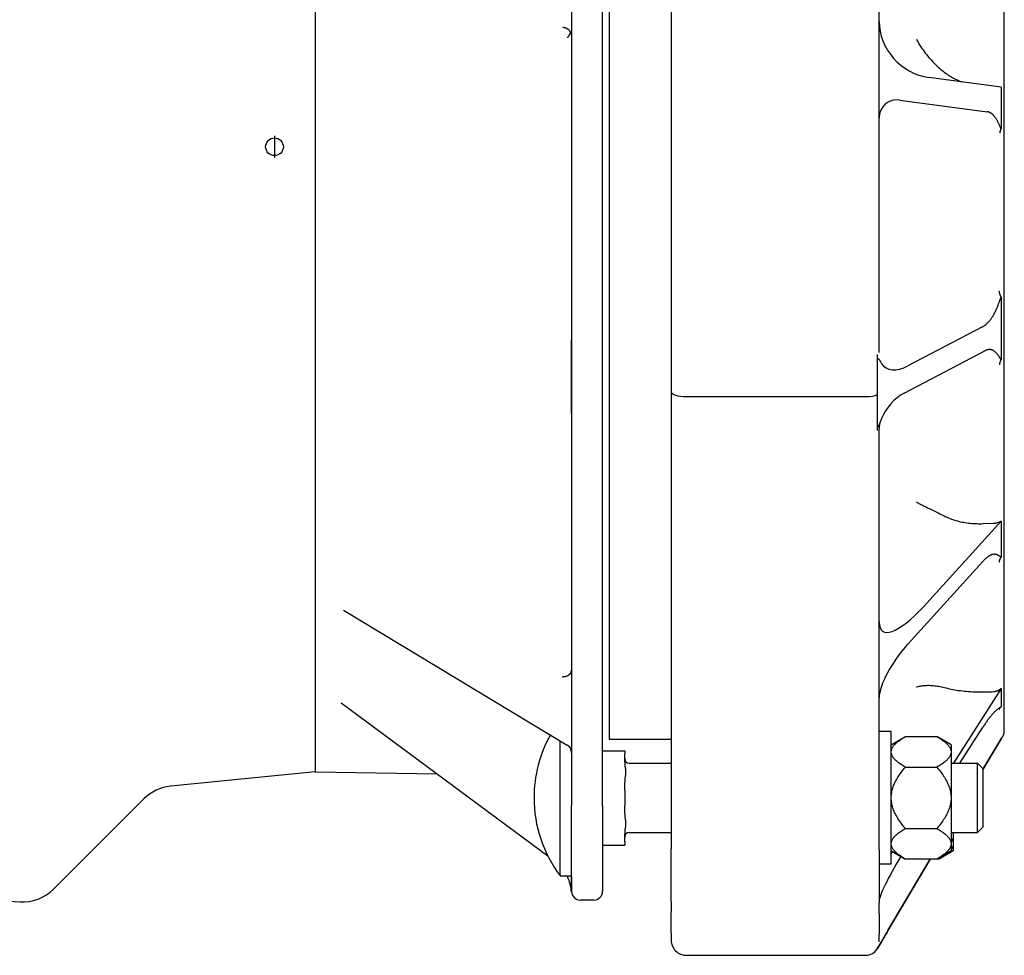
# Model space of a CAD drawing. Header units: millimetres. Extents: x -128 to 4212, y -144 to 1128.
# Tile 5 of 12: x 666 to 889, y 184 to 396. Entities that reach past the tile are written whole.
import ezdxf

# ---------------------------------------------------------------- set-up
doc = ezdxf.new("R2010")
doc.units = ezdxf.units.MM
doc.layers.add('DETAIL', color=2, linetype='Continuous')
doc.layers.add('ORIGIN', color=6, linetype='Continuous')

msp = doc.modelspace()

# ---------------------------------------------------------------- linework, layer by layer
at = {"layer": 'DETAIL'}
for p, q in [((733.09, 508.25), (733.09, 225.55)), ((888.92, 234.83), (888.92, 498.97)), ((813.62, 415.81), (813.62, 311.45)), ((860.62, 320.41), (860.62, 415.69)), ((791.09, 411.86), (791.09, 323.22)), ((798.09, 217.88), (798.09, 411.86)), ((799.62, 412.47), (799.62, 232.9)), ((791.06, 392.46), (791.06, 248.48)), ((888.18, 380.39), (871.82, 382.57)), ((888.18, 380.39), (888.18, 377.4)), ((865.3, 377.46), (885.05, 374.83)), ((888.18, 377.4), (888.18, 370.94)), ((888.18, 332.92), (888.18, 325.53)), ((883.99, 326.19), (867.13, 317.34)), ((888.18, 325.53), (888.18, 318.71)), ((866.27, 311.18), (884.49, 320.74)), ((860.2, 319.89), (860.2, 318.94)), ((860.2, 318.94), (860.2, 310.85)), ((813.62, 311.45), (813.62, 208.14)), ((817.02, 310.4), (857.62, 310.4)), ((860.2, 310.85), (860.2, 303.47)), ((791.09, 306.53), (791.09, 217.88)), ((860.2, 303.47), (860.2, 302.71)), ((860.62, 208.01), (860.62, 303.14)), ((888.18, 282.24), (870.62, 262.87)), ((884.16, 281.67), (886.49, 281.76)), ((888.15, 282.24), (888.18, 282.24)), ((888.18, 282.24), (888.18, 279.96)), ((888.18, 279.96), (888.18, 274.08)), ((867.07, 254.4), (884.03, 273.09)), ((739.53, 262.14), (790.12, 231.6)), ((789.06, 247.06), (789.09, 247.06)), ((888.18, 244.36), (877.43, 227.51)), ((886.49, 243.69), (886.49, 243.69)), ((888.15, 244.36), (888.18, 244.36)), ((888.18, 244.36), (888.18, 243.22)), ((888.18, 243.22), (888.18, 240.24)), ((739, 241.13), (785.7, 206.53)), ((863.37, 234.66), (860.62, 234.66)), ((863.37, 204.66), (863.37, 234.66)), ((878.9, 227.51), (883.99, 235.49)), ((788.48, 202.06), (788.48, 232.59)), ((799.62, 232.9), (813.62, 232.9)), ((863.37, 231.66), (866.57, 233.51)), ((866.57, 233.51), (873.67, 233.51)), ((876.87, 231.66), (873.67, 233.51)), ((876.87, 231.66), (876.87, 230.26)), ((888.18, 233.03), (886.61, 230.35)), ((886.61, 230.35), (888.18, 233.03)), ((888.18, 233.03), (888.08, 233.02)), ((888.18, 233.03), (888.18, 233.03)), ((888.18, 233.03), (888.18, 233.03)), ((798.09, 230.33), (803.09, 230.33)), ((803.09, 230.33), (803.09, 229.63)), ((803.09, 227.76), (803.09, 229.63)), ((876.87, 230.26), (876.87, 229.83)), ((876.87, 229.83), (876.87, 220.1)), ((886.61, 230.35), (884.09, 226.07)), ((884.09, 226.07), (886.61, 230.35)), ((886.61, 230.35), (886.61, 230.35)), ((886.61, 230.35), (886.61, 230.35)), ((804.09, 227.51), (813.62, 227.51)), ((876.87, 227.51), (882.87, 227.51)), ((882.87, 211.81), (882.87, 227.51)), ((884.09, 226.29), (882.87, 227.51)), ((733.09, 225.55), (700.45, 222.29)), ((733.09, 225.55), (760.68, 225.07)), ((866.57, 226.58), (873.67, 226.58)), ((884.09, 226.29), (884.09, 213.03)), ((803.09, 221.35), (803.09, 223.23)), ((803.09, 221.35), (803.09, 217.96)), ((694.37, 219.41), (673.99, 199.03)), ((876.87, 220.1), (876.87, 219.22)), ((876.87, 219.22), (876.87, 209.49)), ((791.09, 198.53), (791.09, 217.88)), ((798.09, 217.88), (798.09, 198.53)), ((803.09, 216.09), (803.09, 217.96)), ((803.09, 209.69), (803.09, 211.56)), ((804.09, 211.81), (813.62, 211.81)), ((866.57, 212.73), (873.67, 212.73)), ((876.87, 211.81), (882.87, 211.81)), ((877.37, 211.81), (877.37, 209.49)), ((884.09, 213.03), (882.87, 211.81)), ((803.09, 209.69), (803.09, 208.98)), ((876.87, 209.49), (876.87, 209.05)), ((877.37, 209.49), (877.37, 209.05)), ((798.09, 208.98), (803.09, 208.98)), ((813.62, 196.2), (813.62, 208.14)), ((860.62, 208.01), (860.62, 195.88)), ((863.37, 207.66), (866.57, 205.81)), ((876.87, 207.66), (873.67, 205.81)), ((877.37, 207.66), (874.17, 205.81)), ((876.87, 209.05), (876.87, 207.66)), ((877.37, 209.05), (877.37, 207.66)), ((872.15, 205.81), (862.62, 189.63)), ((862.62, 189.63), (872.15, 205.81)), ((873.67, 205.81), (866.57, 205.81)), ((874.17, 205.81), (873.67, 205.81)), ((863.37, 204.66), (860.62, 204.66)), ((583.09, 201.18), (666.31, 196.12)), ((788.48, 202.06), (791.09, 202.06)), ((790.06, 202.06), (790.15, 201.86)), ((791.06, 201.84), (791.06, 198.31)), ((791.1, 198.31), (791.06, 198.31)), ((796.09, 196.53), (793.09, 196.53)), ((813.62, 196.2), (813.62, 193.85)), ((813.62, 189.15), (813.62, 193.85)), ((860.62, 193.52), (860.62, 195.88)), ((860.62, 193.52), (860.62, 188.75)), ((813.62, 189.15), (813.62, 187.45)), ((861.15, 187.13), (860.2, 185.53)), ((860.2, 185.53), (861.15, 187.13)), ((860.62, 187.13), (860.62, 188.75)), ((860.2, 185.6), (860.2, 185.53)), ((860.2, 185.53), (860.2, 185.53)), ((860.2, 185.53), (860.2, 185.53)), ((817.02, 184.05), (857.62, 184.05))]:
    msp.add_line(p, q, dxfattribs=at)
at = {"layer": 'DETAIL', "flags": 128}
for points in [[(789.09, 393.95), (789.18, 393.94), (789.26, 393.93), (789.35, 393.92), (789.44, 393.9), (789.53, 393.88), (789.61, 393.86), (789.7, 393.83), (789.78, 393.8), (789.87, 393.76), (789.95, 393.72), (790.03, 393.68), (790.11, 393.63), (790.18, 393.58), (790.26, 393.53), (790.33, 393.47), (790.4, 393.41), (790.46, 393.35), (790.53, 393.29), (790.59, 393.22), (790.65, 393.15), (790.7, 393.08), (790.75, 393), (790.8, 392.93), (790.85, 392.85)], [(790.85, 392.85), (790.83, 392.79), (790.8, 392.74), (790.78, 392.69), (790.76, 392.64), (790.74, 392.59), (790.71, 392.53), (790.69, 392.48), (790.66, 392.43), (790.64, 392.37), (790.61, 392.32), (790.58, 392.27), (790.55, 392.21), (790.52, 392.16), (790.49, 392.11), (790.46, 392.05), (790.43, 392), (790.4, 391.95), (790.36, 391.89), (790.33, 391.84), (790.3, 391.79), (790.26, 391.73), (790.22, 391.68), (790.19, 391.62), (790.15, 391.57)], [(791.06, 392.46), (791.06, 392.48), (791.05, 392.5), (791.05, 392.52), (791.04, 392.53), (791.04, 392.55), (791.03, 392.56), (791.02, 392.58), (791.02, 392.6), (791.01, 392.61), (791, 392.63), (790.99, 392.65), (790.98, 392.66), (790.97, 392.68), (790.96, 392.69), (790.95, 392.71), (790.94, 392.73), (790.93, 392.74), (790.92, 392.76), (790.91, 392.77), (790.9, 392.79), (790.89, 392.8), (790.87, 392.82), (790.86, 392.83), (790.85, 392.85)], [(791.09, 392.17), (791.09, 392.18), (791.09, 392.19), (791.09, 392.2), (791.09, 392.22), (791.09, 392.23), (791.09, 392.24), (791.08, 392.25), (791.08, 392.27), (791.08, 392.28), (791.08, 392.29), (791.08, 392.3), (791.08, 392.31), (791.08, 392.33), (791.08, 392.34), (791.08, 392.35), (791.08, 392.36), (791.08, 392.38), (791.07, 392.39), (791.07, 392.4), (791.07, 392.41), (791.07, 392.43), (791.07, 392.44), (791.07, 392.45), (791.06, 392.46)], [(869.03, 391.24), (869.22, 390.89), (869.42, 390.53), (869.63, 390.18), (869.84, 389.83), (870.07, 389.48), (870.3, 389.13), (870.54, 388.79), (870.79, 388.44), (871.05, 388.1), (871.31, 387.77), (871.58, 387.44), (871.86, 387.11), (872.14, 386.78), (872.43, 386.46), (872.73, 386.14), (873.03, 385.83), (873.35, 385.52), (873.66, 385.22), (873.99, 384.92), (874.32, 384.63), (874.66, 384.34), (875, 384.06), (875.35, 383.79), (875.7, 383.52)], [(875.7, 383.52), (875.84, 383.42), (875.98, 383.32), (876.12, 383.22), (876.26, 383.12), (876.41, 383.03), (876.56, 382.94), (876.7, 382.85), (876.85, 382.76), (877, 382.67), (877.15, 382.58), (877.3, 382.5), (877.46, 382.42), (877.61, 382.34), (877.76, 382.26), (877.92, 382.18), (878.08, 382.11), (878.23, 382.03), (878.39, 381.96), (878.55, 381.89), (878.71, 381.82), (878.87, 381.76), (879.03, 381.69), (879.2, 381.63), (879.36, 381.57)], [(886.62, 373.85), (886.56, 373.93), (886.49, 373.99), (886.43, 374.06), (886.37, 374.12), (886.31, 374.18), (886.24, 374.24), (886.18, 374.3), (886.12, 374.35), (886.05, 374.4), (885.99, 374.44), (885.92, 374.49), (885.86, 374.53), (885.79, 374.57), (885.72, 374.61), (885.66, 374.64), (885.59, 374.67), (885.52, 374.7), (885.45, 374.73), (885.39, 374.75), (885.32, 374.77), (885.25, 374.79), (885.18, 374.81), (885.11, 374.82), (885.05, 374.83)], [(888.18, 370.94), (888.14, 371.03), (888.1, 371.14), (888.05, 371.24), (888, 371.35), (887.95, 371.47), (887.9, 371.59), (887.85, 371.71), (887.8, 371.83), (887.74, 371.96), (887.68, 372.08), (887.62, 372.21), (887.55, 372.34), (887.49, 372.47), (887.42, 372.6), (887.35, 372.74), (887.28, 372.87), (887.2, 373), (887.13, 373.13), (887.05, 373.25), (886.97, 373.38), (886.88, 373.5), (886.8, 373.62), (886.71, 373.74), (886.62, 373.85)], [(887.94, 369.95), (887.94, 369.98), (887.94, 370.01), (887.95, 370.05), (887.95, 370.08), (887.96, 370.11), (887.96, 370.15), (887.97, 370.18), (887.97, 370.22), (887.98, 370.26), (887.99, 370.3), (887.99, 370.34), (888, 370.38), (888.01, 370.42), (888.02, 370.46), (888.03, 370.5), (888.05, 370.55), (888.06, 370.59), (888.07, 370.64), (888.09, 370.69), (888.11, 370.73), (888.12, 370.78), (888.14, 370.83), (888.16, 370.88), (888.18, 370.94)], [(888.18, 332.92), (888.15, 332.98), (888.12, 333.05), (888.09, 333.11), (888.07, 333.18), (888.04, 333.25), (888.02, 333.31), (887.99, 333.37), (887.97, 333.43), (887.95, 333.49), (887.93, 333.55), (887.92, 333.61), (887.9, 333.66), (887.89, 333.71), (887.87, 333.77), (887.86, 333.82), (887.85, 333.87), (887.84, 333.92), (887.83, 333.96), (887.82, 334.01), (887.81, 334.05), (887.81, 334.1), (887.8, 334.14), (887.79, 334.18), (887.79, 334.22)], [(886.62, 329.11), (886.72, 329.3), (886.81, 329.49), (886.9, 329.67), (886.99, 329.85), (887.07, 330.03), (887.14, 330.2), (887.22, 330.37), (887.29, 330.55), (887.36, 330.72), (887.43, 330.89), (887.5, 331.06), (887.56, 331.22), (887.62, 331.38), (887.68, 331.54), (887.74, 331.7), (887.8, 331.85), (887.85, 332), (887.9, 332.15), (887.95, 332.29), (888, 332.42), (888.05, 332.56), (888.1, 332.68), (888.14, 332.8), (888.18, 332.92)], [(883.99, 326.19), (884.11, 326.25), (884.23, 326.32), (884.34, 326.39), (884.46, 326.47), (884.58, 326.56), (884.69, 326.65), (884.81, 326.74), (884.92, 326.84), (885.04, 326.95), (885.15, 327.06), (885.26, 327.18), (885.37, 327.3), (885.49, 327.42), (885.6, 327.55), (885.7, 327.69), (885.81, 327.83), (885.92, 327.97), (886.02, 328.12), (886.13, 328.27), (886.23, 328.43), (886.33, 328.59), (886.43, 328.76), (886.53, 328.93), (886.62, 329.11)], [(791.09, 306.53), (791.09, 307.01), (791.09, 307.5), (791.09, 307.98), (791.09, 308.46), (791.09, 308.94), (791.09, 309.42), (791.09, 309.9), (791.09, 310.38), (791.09, 310.85), (791.09, 311.33), (791.09, 311.8), (791.1, 312.27), (791.1, 312.74), (791.1, 313.2), (791.1, 313.66), (791.1, 314.12), (791.1, 314.57), (791.1, 315.03), (791.1, 315.48), (791.1, 315.94), (791.1, 316.41), (791.1, 316.88), (791.1, 317.35), (791.09, 317.82), (791.09, 318.3), (791.09, 318.78), (791.09, 319.26), (791.09, 319.75), (791.09, 320.24), (791.09, 320.73), (791.09, 321.22), (791.09, 321.72), (791.09, 322.22), (791.09, 322.72), (791.09, 323.22)], [(886.62, 320.71), (886.54, 320.76), (886.46, 320.81), (886.38, 320.85), (886.29, 320.89), (886.21, 320.92), (886.13, 320.95), (886.04, 320.98), (885.95, 321), (885.86, 321.01), (885.78, 321.03), (885.69, 321.03), (885.6, 321.04), (885.51, 321.03), (885.42, 321.03), (885.32, 321.02), (885.23, 321), (885.14, 320.98), (885.05, 320.96), (884.95, 320.93), (884.86, 320.9), (884.77, 320.87), (884.67, 320.83), (884.58, 320.79), (884.49, 320.74)], [(888.18, 318.71), (888.14, 318.78), (888.1, 318.85), (888.05, 318.92), (888.01, 319), (887.96, 319.08), (887.91, 319.16), (887.85, 319.25), (887.8, 319.34), (887.75, 319.42), (887.69, 319.51), (887.63, 319.6), (887.57, 319.69), (887.5, 319.78), (887.44, 319.87), (887.37, 319.96), (887.3, 320.05), (887.23, 320.14), (887.15, 320.23), (887.07, 320.31), (886.99, 320.4), (886.9, 320.48), (886.81, 320.56), (886.72, 320.64), (886.62, 320.71)], [(860.2, 318.94), (860.24, 318.97), (860.27, 318.99), (860.3, 319.01), (860.33, 319.01), (860.36, 319.01), (860.4, 319), (860.43, 318.98), (860.46, 318.96), (860.5, 318.93), (860.53, 318.89), (860.57, 318.85), (860.6, 318.81), (860.64, 318.75), (860.68, 318.7), (860.73, 318.63), (860.77, 318.56), (860.82, 318.49), (860.86, 318.41), (860.91, 318.33), (860.96, 318.25), (861.02, 318.16), (861.07, 318.07), (861.13, 317.98), (861.19, 317.88)], [(887.87, 317.57), (887.87, 317.61), (887.87, 317.64), (887.88, 317.68), (887.88, 317.72), (887.89, 317.76), (887.9, 317.8), (887.9, 317.85), (887.91, 317.89), (887.92, 317.93), (887.93, 317.98), (887.94, 318.02), (887.96, 318.07), (887.97, 318.12), (887.98, 318.17), (888, 318.22), (888.01, 318.27), (888.03, 318.32), (888.05, 318.37), (888.07, 318.43), (888.09, 318.48), (888.11, 318.54), (888.13, 318.59), (888.16, 318.65), (888.18, 318.71)], [(861.18, 305.47), (861.12, 305.33), (861.07, 305.19), (861.01, 305.05), (860.96, 304.92), (860.91, 304.79), (860.86, 304.66), (860.81, 304.54), (860.77, 304.42), (860.72, 304.31), (860.68, 304.21), (860.64, 304.11), (860.6, 304.02), (860.56, 303.94), (860.52, 303.86), (860.49, 303.79), (860.45, 303.72), (860.42, 303.67), (860.39, 303.62), (860.36, 303.58), (860.33, 303.54), (860.3, 303.51), (860.27, 303.49), (860.23, 303.48), (860.2, 303.47)], [(860.94, 304.87), (860.8, 304.46), (860.7, 304.03), (860.64, 303.59), (860.62, 303.14)], [(869.03, 286.58), (869.22, 286.47), (869.42, 286.37), (869.63, 286.26), (869.84, 286.14), (870.07, 286.03), (870.3, 285.91), (870.54, 285.79), (870.79, 285.66), (871.05, 285.53), (871.31, 285.4), (871.58, 285.27), (871.86, 285.13), (872.14, 284.99), (872.43, 284.85), (872.73, 284.7), (873.03, 284.55), (873.34, 284.4), (873.66, 284.24), (873.99, 284.08), (874.32, 283.92), (874.65, 283.76), (875, 283.59), (875.34, 283.42), (875.7, 283.25)], [(875.7, 283.25), (876.01, 283.1), (876.33, 282.96), (876.65, 282.83), (876.98, 282.7), (877.31, 282.59), (877.65, 282.48), (877.99, 282.37), (878.33, 282.28), (878.68, 282.19), (879.03, 282.11), (879.39, 282.03), (879.74, 281.97), (880.1, 281.91), (880.47, 281.85), (880.83, 281.81), (881.19, 281.77), (881.56, 281.73), (881.93, 281.7), (882.3, 281.68), (882.67, 281.67), (883.04, 281.66), (883.41, 281.66), (883.79, 281.66), (884.16, 281.67)], [(886.49, 281.76), (886.57, 281.76), (886.65, 281.77), (886.72, 281.78), (886.8, 281.79), (886.88, 281.8), (886.96, 281.81), (887.03, 281.82), (887.11, 281.83), (887.18, 281.85), (887.25, 281.87), (887.32, 281.88), (887.39, 281.9), (887.45, 281.92), (887.52, 281.94), (887.59, 281.97), (887.66, 281.99), (887.72, 282.02), (887.79, 282.05), (887.85, 282.08), (887.92, 282.11), (887.98, 282.14), (888.04, 282.17), (888.09, 282.2), (888.15, 282.24)], [(886.62, 274.74), (886.53, 274.74), (886.43, 274.73), (886.33, 274.71), (886.23, 274.69), (886.13, 274.66), (886.03, 274.62), (885.93, 274.58), (885.82, 274.53), (885.72, 274.48), (885.61, 274.42), (885.5, 274.36), (885.39, 274.29), (885.28, 274.22), (885.17, 274.14), (885.06, 274.06), (884.94, 273.97), (884.83, 273.88), (884.72, 273.78), (884.6, 273.68), (884.49, 273.57), (884.37, 273.46), (884.26, 273.34), (884.14, 273.22), (884.03, 273.09)], [(888.18, 274.08), (888.14, 274.11), (888.09, 274.14), (888.05, 274.17), (888, 274.2), (887.95, 274.24), (887.9, 274.27), (887.85, 274.31), (887.79, 274.35), (887.74, 274.38), (887.68, 274.42), (887.62, 274.46), (887.56, 274.49), (887.49, 274.52), (887.43, 274.56), (887.36, 274.59), (887.29, 274.62), (887.21, 274.64), (887.14, 274.67), (887.06, 274.69), (886.98, 274.71), (886.9, 274.72), (886.81, 274.73), (886.72, 274.74), (886.62, 274.74)], [(887.79, 273.03), (887.8, 273.07), (887.8, 273.1), (887.81, 273.13), (887.82, 273.17), (887.83, 273.2), (887.83, 273.24), (887.84, 273.28), (887.85, 273.32), (887.86, 273.36), (887.88, 273.4), (887.89, 273.44), (887.9, 273.48), (887.92, 273.53), (887.94, 273.57), (887.96, 273.62), (887.97, 273.67), (888, 273.71), (888.02, 273.76), (888.04, 273.81), (888.07, 273.86), (888.09, 273.92), (888.12, 273.97), (888.15, 274.03), (888.18, 274.08)], [(789.06, 247.06), (789.19, 247.07), (789.32, 247.08), (789.45, 247.09), (789.58, 247.11), (789.7, 247.14), (789.83, 247.17), (789.95, 247.21), (790.06, 247.25), (790.17, 247.3), (790.28, 247.35), (790.38, 247.41), (790.48, 247.48), (790.57, 247.54), (790.65, 247.61), (790.73, 247.69), (790.79, 247.77), (790.86, 247.85), (790.91, 247.93), (790.96, 248.02), (791, 248.11), (791.03, 248.2), (791.05, 248.29), (791.06, 248.38), (791.06, 248.48)], [(789.09, 247.06), (789.21, 247.07), (789.34, 247.08), (789.47, 247.09), (789.6, 247.11), (789.73, 247.14), (789.85, 247.17), (789.97, 247.21), (790.09, 247.25), (790.2, 247.3), (790.31, 247.36), (790.41, 247.42), (790.5, 247.48), (790.59, 247.54), (790.67, 247.61), (790.75, 247.69), (790.82, 247.77), (790.88, 247.85), (790.93, 247.94), (790.98, 248.02), (791.02, 248.11), (791.05, 248.21), (791.07, 248.3), (791.08, 248.39), (791.09, 248.48)], [(869.03, 244.73), (869.22, 244.79), (869.43, 244.85), (869.64, 244.9), (869.87, 244.95), (870.1, 244.99), (870.34, 245.03), (870.59, 245.05), (870.84, 245.08), (871.11, 245.09), (871.38, 245.1), (871.66, 245.11), (871.94, 245.11), (872.24, 245.1), (872.53, 245.08), (872.83, 245.06), (873.14, 245.03), (873.45, 244.99), (873.76, 244.94), (874.08, 244.89), (874.4, 244.83), (874.72, 244.77), (875.04, 244.69), (875.37, 244.61), (875.7, 244.53)], [(875.7, 244.53), (876.08, 244.43), (876.47, 244.33), (876.88, 244.24), (877.29, 244.16), (877.71, 244.09), (878.13, 244.02), (878.56, 243.95), (879, 243.9), (879.45, 243.84), (879.9, 243.8), (880.35, 243.76), (880.8, 243.72), (881.26, 243.69), (881.73, 243.67), (882.2, 243.65), (882.67, 243.63), (883.14, 243.62), (883.62, 243.62), (884.09, 243.62), (884.57, 243.62), (885.05, 243.63), (885.53, 243.65), (886.01, 243.66), (886.49, 243.69)], [(886.49, 243.69), (886.57, 243.69), (886.65, 243.7), (886.72, 243.71), (886.8, 243.72), (886.88, 243.74), (886.96, 243.75), (887.03, 243.77), (887.11, 243.79), (887.18, 243.81), (887.25, 243.84), (887.32, 243.86), (887.39, 243.89), (887.45, 243.92), (887.52, 243.95), (887.59, 243.98), (887.66, 244.02), (887.72, 244.06), (887.79, 244.1), (887.85, 244.14), (887.92, 244.18), (887.98, 244.23), (888.04, 244.27), (888.09, 244.32), (888.15, 244.36)], [(886.62, 239), (886.53, 238.9), (886.43, 238.79), (886.33, 238.69), (886.23, 238.57), (886.13, 238.45), (886.02, 238.33), (885.92, 238.2), (885.81, 238.07), (885.7, 237.94), (885.59, 237.8), (885.48, 237.65), (885.37, 237.51), (885.26, 237.35), (885.15, 237.2), (885.03, 237.04), (884.92, 236.88), (884.8, 236.72), (884.69, 236.55), (884.57, 236.38), (884.46, 236.21), (884.34, 236.03), (884.22, 235.85), (884.11, 235.67), (883.99, 235.49)], [(888.18, 240.24), (888.14, 240.21), (888.1, 240.18), (888.05, 240.15), (888, 240.12), (887.95, 240.09), (887.9, 240.05), (887.85, 240.02), (887.79, 239.98), (887.74, 239.94), (887.68, 239.9), (887.62, 239.86), (887.56, 239.82), (887.49, 239.77), (887.43, 239.72), (887.36, 239.66), (887.29, 239.61), (887.22, 239.55), (887.14, 239.48), (887.06, 239.42), (886.98, 239.34), (886.9, 239.27), (886.81, 239.19), (886.72, 239.09), (886.62, 239)], [(887.79, 239.7), (887.79, 239.72), (887.8, 239.73), (887.8, 239.75), (887.81, 239.77), (887.82, 239.78), (887.83, 239.8), (887.84, 239.82), (887.85, 239.84), (887.86, 239.86), (887.87, 239.88), (887.88, 239.91), (887.9, 239.93), (887.91, 239.95), (887.93, 239.97), (887.95, 240), (887.97, 240.02), (887.99, 240.05), (888.01, 240.07), (888.04, 240.1), (888.06, 240.13), (888.09, 240.16), (888.12, 240.18), (888.15, 240.21), (888.18, 240.24)], [(863.37, 230.26), (863.39, 230.39), (863.42, 230.52), (863.46, 230.65), (863.51, 230.78), (863.57, 230.91), (863.64, 231.04), (863.72, 231.17), (863.8, 231.3), (863.9, 231.43), (864.01, 231.56), (864.12, 231.69), (864.25, 231.83), (864.39, 231.96), (864.53, 232.1), (864.69, 232.23), (864.85, 232.37), (865.03, 232.5), (865.22, 232.64), (865.42, 232.78), (865.62, 232.92), (865.84, 233.07), (866.07, 233.21), (866.31, 233.36), (866.57, 233.51)], [(873.67, 233.51), (873.92, 233.36), (874.16, 233.21), (874.39, 233.07), (874.61, 232.92), (874.82, 232.78), (875.02, 232.64), (875.2, 232.5), (875.38, 232.37), (875.54, 232.23), (875.7, 232.1), (875.85, 231.96), (875.98, 231.83), (876.11, 231.69), (876.23, 231.56), (876.33, 231.43), (876.43, 231.3), (876.52, 231.17), (876.6, 231.04), (876.67, 230.91), (876.72, 230.78), (876.77, 230.65), (876.81, 230.52), (876.85, 230.39), (876.87, 230.26)], [(866.57, 226.58), (866.31, 226.73), (866.07, 226.88), (865.84, 227.02), (865.62, 227.17), (865.42, 227.31), (865.22, 227.45), (865.03, 227.59), (864.85, 227.72), (864.69, 227.86), (864.53, 228), (864.39, 228.13), (864.25, 228.26), (864.12, 228.4), (864.01, 228.53), (863.9, 228.66), (863.8, 228.79), (863.72, 228.92), (863.64, 229.05), (863.57, 229.18), (863.51, 229.31), (863.46, 229.44), (863.42, 229.57), (863.39, 229.7), (863.37, 229.83)], [(876.87, 229.83), (876.85, 229.7), (876.81, 229.57), (876.77, 229.44), (876.72, 229.31), (876.67, 229.18), (876.6, 229.05), (876.52, 228.92), (876.43, 228.79), (876.33, 228.66), (876.23, 228.53), (876.11, 228.4), (875.98, 228.26), (875.85, 228.13), (875.7, 228), (875.54, 227.86), (875.38, 227.72), (875.2, 227.59), (875.02, 227.45), (874.82, 227.31), (874.61, 227.17), (874.39, 227.02), (874.16, 226.88), (873.92, 226.73), (873.67, 226.58)], [(803.09, 227.76), (803.09, 227.57), (803.1, 227.38), (803.12, 227.19), (803.14, 227), (803.16, 226.82), (803.19, 226.63), (803.21, 226.44), (803.24, 226.25), (803.26, 226.05), (803.27, 225.86), (803.28, 225.67), (803.29, 225.49), (803.28, 225.31), (803.27, 225.12), (803.26, 224.93), (803.24, 224.74), (803.21, 224.54), (803.19, 224.35), (803.16, 224.16), (803.14, 223.98), (803.12, 223.8), (803.1, 223.61), (803.09, 223.41), (803.09, 223.23)], [(863.37, 220.1), (863.39, 220.36), (863.42, 220.61), (863.46, 220.87), (863.51, 221.13), (863.57, 221.39), (863.64, 221.65), (863.72, 221.91), (863.8, 222.17), (863.9, 222.43), (864.01, 222.69), (864.12, 222.96), (864.25, 223.22), (864.39, 223.49), (864.53, 223.76), (864.69, 224.03), (864.85, 224.3), (865.03, 224.58), (865.22, 224.85), (865.42, 225.13), (865.62, 225.42), (865.84, 225.7), (866.07, 225.99), (866.31, 226.29), (866.57, 226.58)], [(873.67, 226.58), (873.92, 226.29), (874.16, 225.99), (874.39, 225.7), (874.61, 225.42), (874.82, 225.13), (875.02, 224.85), (875.2, 224.58), (875.38, 224.3), (875.54, 224.03), (875.7, 223.76), (875.85, 223.49), (875.98, 223.22), (876.11, 222.96), (876.23, 222.69), (876.33, 222.43), (876.43, 222.17), (876.52, 221.91), (876.6, 221.65), (876.67, 221.39), (876.72, 221.13), (876.77, 220.87), (876.81, 220.61), (876.85, 220.36), (876.87, 220.1)], [(866.57, 212.73), (866.31, 213.03), (866.07, 213.32), (865.84, 213.61), (865.62, 213.9), (865.42, 214.18), (865.22, 214.46), (865.03, 214.74), (864.85, 215.02), (864.69, 215.29), (864.53, 215.56), (864.39, 215.83), (864.25, 216.09), (864.12, 216.36), (864.01, 216.62), (863.9, 216.88), (863.8, 217.15), (863.72, 217.41), (863.64, 217.67), (863.57, 217.93), (863.51, 218.18), (863.46, 218.44), (863.42, 218.7), (863.39, 218.96), (863.37, 219.22)], [(876.87, 219.22), (876.85, 218.96), (876.81, 218.7), (876.77, 218.44), (876.72, 218.18), (876.67, 217.93), (876.6, 217.67), (876.52, 217.41), (876.43, 217.15), (876.33, 216.88), (876.23, 216.62), (876.11, 216.36), (875.98, 216.09), (875.85, 215.83), (875.7, 215.56), (875.54, 215.29), (875.38, 215.02), (875.2, 214.74), (875.02, 214.46), (874.82, 214.18), (874.61, 213.9), (874.39, 213.61), (874.16, 213.32), (873.92, 213.03), (873.67, 212.73)], [(803.09, 216.09), (803.09, 215.9), (803.1, 215.71), (803.12, 215.52), (803.14, 215.34), (803.16, 215.15), (803.19, 214.97), (803.21, 214.77), (803.24, 214.58), (803.26, 214.38), (803.27, 214.19), (803.28, 214.01), (803.29, 213.82), (803.28, 213.64), (803.27, 213.46), (803.26, 213.26), (803.24, 213.07), (803.21, 212.88), (803.19, 212.68), (803.16, 212.5), (803.14, 212.31), (803.12, 212.13), (803.1, 211.94), (803.09, 211.74), (803.09, 211.56)], [(863.37, 209.49), (863.39, 209.62), (863.42, 209.75), (863.46, 209.88), (863.51, 210.01), (863.57, 210.14), (863.64, 210.27), (863.72, 210.4), (863.8, 210.53), (863.9, 210.66), (864.01, 210.79), (864.12, 210.92), (864.25, 211.05), (864.39, 211.19), (864.53, 211.32), (864.69, 211.46), (864.85, 211.59), (865.03, 211.73), (865.22, 211.87), (865.42, 212.01), (865.62, 212.15), (865.84, 212.29), (866.07, 212.44), (866.31, 212.58), (866.57, 212.73)], [(873.67, 212.73), (873.92, 212.58), (874.16, 212.44), (874.39, 212.29), (874.61, 212.15), (874.82, 212.01), (875.02, 211.87), (875.2, 211.73), (875.38, 211.59), (875.54, 211.46), (875.7, 211.32), (875.85, 211.19), (875.98, 211.05), (876.11, 210.92), (876.23, 210.79), (876.33, 210.66), (876.43, 210.53), (876.52, 210.4), (876.6, 210.27), (876.67, 210.14), (876.72, 210.01), (876.77, 209.88), (876.81, 209.75), (876.85, 209.62), (876.87, 209.49)], [(876.87, 210.61), (876.9, 210.57), (876.94, 210.52), (876.97, 210.47), (877, 210.42), (877.03, 210.38), (877.06, 210.33), (877.09, 210.28), (877.11, 210.24), (877.14, 210.19), (877.16, 210.14), (877.18, 210.1), (877.21, 210.05), (877.23, 210), (877.25, 209.96), (877.26, 209.91), (877.28, 209.86), (877.29, 209.82), (877.31, 209.77), (877.32, 209.72), (877.33, 209.68), (877.34, 209.63), (877.35, 209.58), (877.36, 209.54), (877.37, 209.49)], [(866.57, 205.81), (866.31, 205.96), (866.07, 206.1), (865.84, 206.25), (865.62, 206.39), (865.42, 206.53), (865.22, 206.67), (865.03, 206.81), (864.85, 206.95), (864.69, 207.09), (864.53, 207.22), (864.39, 207.35), (864.25, 207.49), (864.12, 207.62), (864.01, 207.75), (863.9, 207.88), (863.8, 208.01), (863.72, 208.14), (863.64, 208.27), (863.57, 208.4), (863.51, 208.53), (863.46, 208.66), (863.42, 208.79), (863.39, 208.92), (863.37, 209.05)], [(876.87, 209.05), (876.85, 208.92), (876.81, 208.79), (876.77, 208.66), (876.72, 208.53), (876.67, 208.4), (876.6, 208.27), (876.52, 208.14), (876.43, 208.01), (876.33, 207.88), (876.23, 207.75), (876.11, 207.62), (875.98, 207.49), (875.85, 207.35), (875.7, 207.22), (875.54, 207.09), (875.38, 206.95), (875.2, 206.81), (875.02, 206.67), (874.82, 206.53), (874.61, 206.39), (874.39, 206.25), (874.16, 206.1), (873.92, 205.96), (873.67, 205.81)], [(876.35, 207.36), (876.28, 207.29), (876.21, 207.23), (876.14, 207.17), (876.07, 207.11), (876, 207.05), (875.92, 206.98), (875.84, 206.92), (875.76, 206.86), (875.68, 206.79), (875.6, 206.73), (875.51, 206.67), (875.42, 206.6), (875.33, 206.54), (875.23, 206.47), (875.14, 206.41), (875.04, 206.34), (874.94, 206.28), (874.84, 206.21), (874.73, 206.15), (874.62, 206.08), (874.51, 206.01), (874.4, 205.94), (874.28, 205.88), (874.17, 205.81)], [(877.37, 209.05), (877.36, 209), (877.35, 208.96), (877.34, 208.91), (877.33, 208.86), (877.32, 208.82), (877.31, 208.77), (877.29, 208.72), (877.28, 208.68), (877.26, 208.63), (877.25, 208.58), (877.23, 208.54), (877.21, 208.49), (877.18, 208.44), (877.16, 208.4), (877.14, 208.35), (877.11, 208.3), (877.09, 208.26), (877.06, 208.21), (877.03, 208.16), (877, 208.12), (876.97, 208.07), (876.94, 208.02), (876.9, 207.98), (876.87, 207.93)]]:
    msp.add_lwpolyline(points, dxfattribs=at)
at = {"layer": 'DETAIL'}
for centre, radius, start, end in [((811.89, 219.64), 29.3, 150.8559, 179.9643), ((886.35, 234.83), 2.57, 315.5501, 0), ((789.09, 229.89), 2, 0, 58.8849), ((804.09, 228.51), 1, 180, 270), ((701.44, 212.34), 10, 95.7049, 135), ((811.89, 219.68), 29.3, 180.0357, 216.9634), ((804.09, 210.81), 1, 90, 180), ((781.09, 197.63), 10, 3.8758, 25), ((789.09, 201.53), 2, 0, 15.1895), ((666.92, 206.1), 10, 266.5173, 315), ((793.09, 198.53), 2, 180, 270), ((796.09, 198.53), 2, 270, 0)]:
    msp.add_arc(centre, radius, start, end, dxfattribs=at)
for centre, major_axis, ratio, start_param, end_param in [((871.82, 393.74), (8.27, -8.63), 0.875159, 3.882116, 5.452913), ((865.3, 372.8), (3.45, -3.61), 0.875159, 2.31132, 3.882116), ((867.13, 323.53), (-5.35, -6.34), 0.586313, 6.09694, 7.246429), ((817.02, 311.45), (-3.4, 0), 0.309049, 0, 1.570796), ((857.62, 311.32), (3, 0), 0.309049, 4.712389, 5.750809), ((866.27, 305.81), (-4.64, -5.5), 0.586313, 4.104837, 5.226085), ((870.62, 270.48), (-9.22, -13.11), 0.296026, 5.884544, 7.45534), ((867.07, 249.49), (-5.94, -8.46), 0.296026, 4.313748, 5.884544), ((872.52, 224.35), (-11.72, -19.17), 0.107334, 0.519675, 0.562486), ((867.14, 206.57), (-6.42, -10.5), 0.107334, 4.791814, 6.109397), ((862.62, 189.63), (-2, -3.4), 0.000001, 4.712381, 5.539651), ((862.62, 189.63), (-2, -3.4), 0.000001, 0.743513, 1.570789), ((817.02, 187.45), (0, 3.4), 0.999878, 1.570796, 3.141593), ((857.62, 187.05), (0, 3), 0.999878, 3.141593, 4.180013)]:
    msp.add_ellipse(centre, major_axis=major_axis, ratio=ratio, start_param=start_param, end_param=end_param, dxfattribs=at)
at = {"layer": 'ORIGIN'}
msp.add_line((723.92, 369.4), (723.92, 364.4), dxfattribs=at)
msp.add_circle((723.92, 366.9), 2, dxfattribs=at)

doc.saveas('drawing.dxf')
